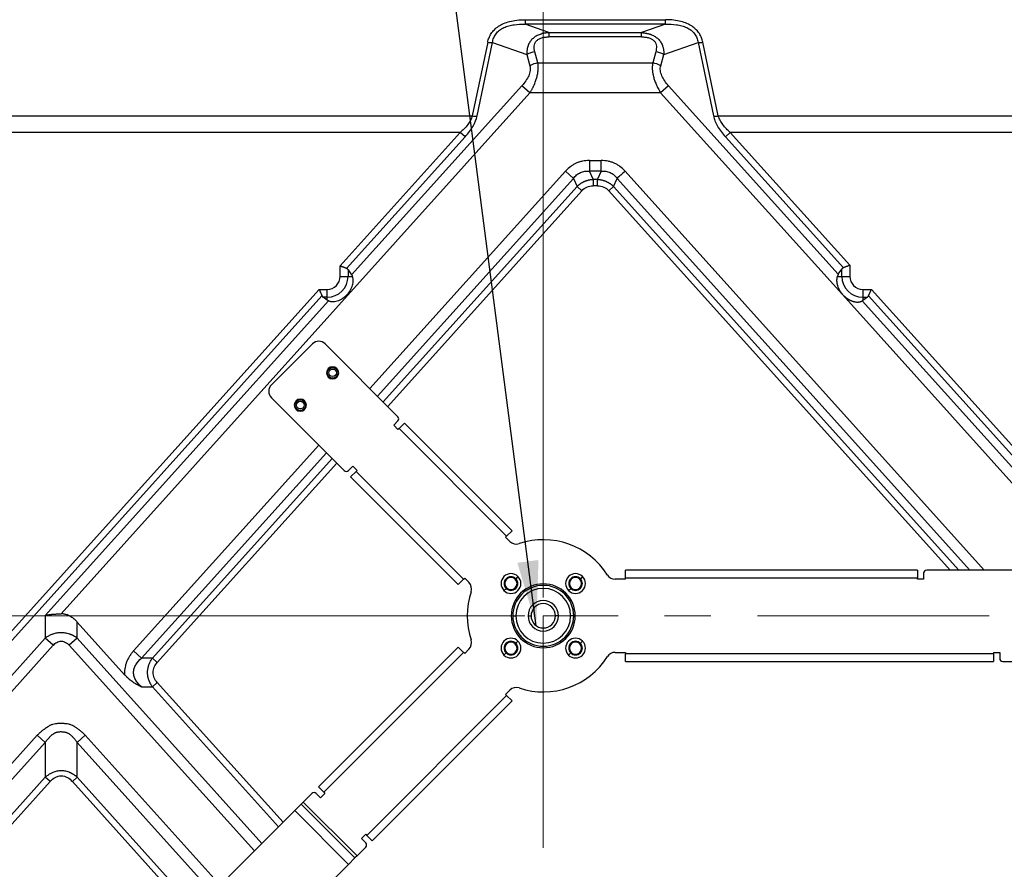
# Model space of a CAD drawing. Header units: millimetres. Extents: x 0 to 1118, y 0 to 864.
# Tile 78 of 256: x 751 to 805, y 466 to 512. Entities that reach past the tile are written whole.
import ezdxf

# ---------------------------------------------------------------- set-up
doc = ezdxf.new("R2010")
doc.units = ezdxf.units.MM
doc.linetypes.add('CENTERX2', pattern=[20.32, 12.7, -2.54, 2.54, -2.54])
doc.styles.add('SLDTEXTSTYLE5', font='TXT', dxfattribs={"width": 0.75})
doc.dimstyles.new('SLDDIMSTYLE0', dxfattribs={"dimtxt": 4.7625, "dimasz": 3.556, "dimexe": 0, "dimexo": 0.0625, "dimgap": 1.190625, "dimtad": 1, "dimlfac": 6, "dimrnd": 1e-09, "dimzin": 12, "dimdsep": 46, "dimtxsty": 'SLDTEXTSTYLE5', "dimsah": 1, "dimcen": 0.09, "dimadec": 0, "dimazin": 3, "dimtfac": 1, "dimtofl": 0, "dimtmove": 0, "dimatfit": 3, "dimfxl": 1, "dimfrac": 2, "dimtolj": 1, "dimtzin": 12, "dimarcsym": 0})
doc.dimstyles.new('SLDDIMSTYLE3', dxfattribs={"dimtxt": 4.7625, "dimasz": 3.556, "dimexe": 0, "dimexo": 0.0625, "dimgap": 1.190625, "dimtad": 1, "dimlfac": 6, "dimrnd": 1e-09, "dimzin": 4, "dimdsep": 46, "dimtxsty": 'SLDTEXTSTYLE5', "dimsah": 1, "dimcen": 0.09, "dimadec": 0, "dimazin": 1, "dimtfac": 1, "dimtofl": 0, "dimtmove": 0, "dimatfit": 3, "dimfxl": 1, "dimfrac": 2, "dimtolj": 1, "dimtzin": 12, "dimarcsym": 0})
doc.dimstyles.new('SLDDIMSTYLE4', dxfattribs={"dimtxt": 0.18, "dimasz": 3.556, "dimexe": 0, "dimexo": 0.0625, "dimgap": 0, "dimtad": 0, "dimtih": 1, "dimtoh": 1, "dimdec": 0, "dimrnd": 1e-09, "dimzin": 0, "dimdsep": 46, "dimtxsty": 'Standard', "dimsah": 1, "dimcen": 0.09, "dimadec": 0, "dimazin": 0, "dimtfac": 3.556, "dimtdec": 0, "dimtofl": 0, "dimtmove": 0, "dimatfit": 3, "dimfxl": 1, "dimfrac": 2, "dimtolj": 1, "dimtzin": 0, "dimarcsym": 0})

# ---------------------------------------------------------------- blocks, each defined once
blk = doc.blocks.new('_D_12')
at = {"color": 7, "linetype": 'Continuous', "lineweight": 0}
for p, q in [((779.402, 480.528), (779.402, 528.969)), ((946.068, 480.528), (946.068, 528.969)), ((946.068, 527.969), (779.402, 527.969))]:
    blk.add_line(p, q, dxfattribs=at)
at = {"color": 7, "linetype": 'Continuous', "lineweight": 18}
for points in [[(779.402, 527.969), (782.958, 527.588), (782.958, 528.35)], [(946.068, 527.969), (942.512, 528.35), (942.512, 527.588)]]:
    blk.add_solid(points, dxfattribs=at)
at = {"color": 7, "linetype": 'Continuous', "lineweight": 18, "insert": (853.605, 534.108), "char_height": 4.7625, "attachment_point": 1, "style": 'SLDTEXTSTYLE5'}
blk.add_mtext('1000.00', dxfattribs=at)
blk = doc.blocks.new('_D_13')
at = {"color": 7, "linetype": 'Continuous', "lineweight": 0}
for p, q in [((778.402, 479.528), (660.831, 479.528)), ((661.831, 479.528), (661.831, 412.861)), ((778.402, 412.861), (660.831, 412.861))]:
    blk.add_line(p, q, dxfattribs=at)
at = {"color": 7, "linetype": 'Continuous', "lineweight": 18}
for points in [[(661.831, 479.528), (661.45, 475.972), (662.212, 475.972)], [(661.831, 412.861), (662.212, 416.417), (661.45, 416.417)]]:
    blk.add_solid(points, dxfattribs=at)
at = {"color": 7, "linetype": 'Continuous', "lineweight": 18, "insert": (655.692, 438.982), "char_height": 4.7625, "attachment_point": 1, "rotation": 90, "style": 'SLDTEXTSTYLE5'}
blk.add_mtext('400.00', dxfattribs=at)
blk = doc.blocks.new('_D_15')
at = {"color": 7, "linetype": 'Continuous', "lineweight": 0}
for p, q in [((679.331, 517.969), (660.831, 517.969)), ((661.831, 517.969), (661.831, 479.528)), ((778.402, 479.528), (660.831, 479.528))]:
    blk.add_line(p, q, dxfattribs=at)
at = {"color": 7, "linetype": 'Continuous', "lineweight": 18}
for points in [[(661.831, 517.969), (661.45, 514.413), (662.212, 514.413)], [(661.831, 479.528), (662.212, 483.084), (661.45, 483.084)]]:
    blk.add_solid(points, dxfattribs=at)
at = {"color": 7, "linetype": 'Continuous', "lineweight": 18, "insert": (655.692, 489.729), "char_height": 4.7625, "attachment_point": 1, "rotation": 90, "style": 'SLDTEXTSTYLE5'}
blk.add_mtext('230.65', dxfattribs=at)
blk = doc.blocks.new('_D_17')
at = {"color": 7, "linetype": 'Continuous', "lineweight": 0}
for p, q in [((677.831, 514.636), (677.831, 528.969)), ((779.402, 480.528), (779.402, 528.969)), ((677.831, 527.969), (779.402, 527.969))]:
    blk.add_line(p, q, dxfattribs=at)
at = {"color": 7, "linetype": 'Continuous', "lineweight": 18}
for points in [[(677.831, 527.969), (681.387, 527.588), (681.387, 528.35)], [(779.402, 527.969), (775.846, 528.35), (775.846, 527.588)]]:
    blk.add_solid(points, dxfattribs=at)
at = {"color": 7, "linetype": 'Continuous', "lineweight": 18, "insert": (718.901, 534.108), "char_height": 4.7625, "attachment_point": 1, "style": 'SLDTEXTSTYLE5'}
blk.add_mtext('609.42', dxfattribs=at)

msp = doc.modelspace()

# ---------------------------------------------------------------- linework, layer by layer
at = {"color": 7, "linetype": 'Continuous', "lineweight": 25}
for p, q in [((778.4083, 512.1632), (786.0948, 512.1632)), ((778.4083, 512.1632), (778.4083, 511.9217)), ((779.712, 511.4556), (778.4083, 511.9217)), ((786.0948, 511.9217), (778.4083, 511.9217)), ((786.0948, 511.9217), (784.7912, 511.4556)), ((786.0948, 511.9217), (786.0948, 512.1632)), ((779.712, 511.4556), (779.712, 511.2205)), ((779.712, 511.4556), (784.7912, 511.4556)), ((784.7912, 511.2205), (779.712, 511.2205)), ((784.7912, 511.2205), (784.7912, 511.4556)), ((776.3602, 510.9322), (775.5147, 506.8993)), ((775.7775, 506.8911), (776.6229, 510.924)), ((776.6229, 510.924), (778.503, 510.2517)), ((786.0001, 510.2517), (787.8802, 510.924)), ((787.8802, 510.924), (788.7257, 506.8911)), ((788.9884, 506.8993), (788.1429, 510.9322)), ((778.503, 510.2517), (778.6697, 509.6434)), ((779.1076, 509.7971), (778.9409, 510.4054)), ((785.5622, 510.4054), (785.3955, 509.7971)), ((785.8334, 509.6434), (786.0001, 510.2517)), ((779.1076, 509.7971), (785.3955, 509.7971)), ((768.9084, 498.1881), (778.236, 508.5474)), ((778.675, 508.1522), (778.236, 508.5474)), ((786.2671, 508.5474), (785.8292, 508.1532)), ((786.2671, 508.5474), (795.5614, 498.2251)), ((752.9989, 479.6346), (778.6742, 508.1529)), ((785.8292, 508.1532), (778.675, 508.1529)), ((785.8292, 508.1532), (795.7913, 497.117)), ((715.8217, 506.8993), (775.5147, 506.8993)), ((788.9884, 506.8993), (848.6814, 506.8993)), ((774.858, 505.9859), (716.4784, 505.9859)), ((774.858, 505.9859), (768.2796, 498.6798)), ((775.1208, 505.7494), (774.858, 505.9859)), ((789.6451, 505.9859), (789.3824, 505.7494)), ((796.1902, 498.7168), (789.6451, 505.9859)), ((848.0247, 505.9859), (789.6451, 505.9859)), ((775.1208, 505.7494), (768.6331, 498.5441)), ((795.8367, 498.5811), (789.3824, 505.7494)), ((781.9314, 504.4561), (782.5718, 504.4561)), ((782.5718, 503.8669), (782.5718, 504.4561)), ((781.0556, 503.4769), (780.6177, 503.8712)), ((782.5718, 503.8669), (781.9314, 503.8669)), ((782.1285, 503.4241), (781.9314, 503.8669)), ((782.5718, 503.8669), (782.3746, 503.4241)), ((781.0556, 503.4769), (781.2527, 503.0341)), ((782.1285, 503.4241), (782.3746, 503.4241)), ((782.1285, 503.4241), (782.1285, 503.0705)), ((782.3746, 503.0705), (782.3746, 503.4241)), ((783.2504, 503.0341), (783.4476, 503.4769)), ((781.5155, 502.7976), (781.2527, 503.0341)), ((782.3746, 503.0705), (782.1285, 503.0705)), ((783.2504, 503.0341), (782.9877, 502.7976)), ((768.2796, 498.111), (768.2796, 498.6798)), ((768.7126, 498.4776), (768.7126, 498.111)), ((768.7126, 498.4776), (768.9084, 498.1881)), ((795.5614, 498.2251), (795.7572, 498.5146)), ((795.7572, 498.111), (795.7572, 498.5146)), ((796.1902, 498.7168), (796.1902, 498.111)), ((768.2796, 498.111), (768.7126, 498.111)), ((768.7126, 498.111), (768.9503, 498.111)), ((795.5045, 498.111), (795.7572, 498.111)), ((795.7572, 498.111), (796.1902, 498.111)), ((767.1269, 497.3996), (746.2813, 474.2483)), ((767.1269, 497.3996), (767.5682, 497.3996)), ((767.5682, 496.9666), (767.5682, 497.3996)), ((796.9016, 497.3996), (796.9016, 496.9666)), ((796.9016, 497.3996), (797.3763, 497.3996)), ((818.2218, 474.2483), (797.3763, 497.3996)), ((767.2843, 497.0461), (746.544, 474.0117)), ((752.1284, 479.552), (767.6337, 496.7724)), ((767.5682, 496.8155), (767.3521, 496.9666)), ((767.5682, 496.9666), (767.3521, 496.9666)), ((767.5682, 496.8155), (767.5682, 496.9666)), ((795.7913, 497.117), (817.5212, 472.9556)), ((796.8706, 496.7711), (817.9591, 473.3499)), ((797.1521, 496.9673), (796.9016, 496.7922)), ((796.9016, 496.9666), (797.1521, 496.9673)), ((796.9016, 496.9666), (796.9016, 496.7922)), ((817.9591, 474.0117), (797.2188, 497.0461)), ((766.7564, 494.412), (764.5172, 492.1728)), ((771.4466, 490.4289), (767.4635, 494.412)), ((764.5172, 491.4657), (768.5003, 487.4826)), ((771.2109, 489.9575), (771.4466, 490.1932)), ((771.4466, 489.7217), (771.2109, 489.9575)), ((771.5055, 489.7807), (771.4466, 489.7217)), ((771.5055, 489.7807), (771.8002, 490.0753)), ((777.3981, 483.8881), (771.5055, 489.7807)), ((777.6927, 484.1827), (771.8002, 490.0753)), ((768.736, 487.4826), (768.9717, 487.7183)), ((768.9717, 487.7183), (769.2074, 487.4826)), ((769.2074, 487.4826), (769.1485, 487.4237)), ((768.8539, 487.129), (769.1485, 487.4237)), ((768.8539, 487.129), (774.7464, 481.2365)), ((769.1485, 487.4237), (775.0411, 481.5311)), ((777.3392, 483.8292), (777.3981, 483.8881)), ((777.5684, 483.6), (777.3392, 483.8292)), ((777.6927, 484.1827), (777.3981, 483.8881)), ((775.0411, 481.5311), (774.7464, 481.2365)), ((775.0411, 481.5311), (775.1, 481.59)), ((775.1, 481.59), (775.3292, 481.3608)), ((778.0168, 481.6784), (777.899, 481.5606)), ((781.5523, 481.6784), (781.4345, 481.5606)), ((783.9016, 481.611), (783.9016, 482.0276)), ((799.9016, 482.0276), (783.9016, 482.0276)), ((783.9016, 481.5276), (783.9016, 481.611)), ((783.9016, 481.611), (799.9016, 481.611)), ((799.9016, 482.0276), (799.9016, 481.611)), ((799.9016, 481.5276), (799.9016, 481.611)), ((800.2349, 481.861), (800.2349, 481.5276)), ((808.5837, 482.0276), (800.4016, 482.0276)), ((777.2508, 480.9124), (777.3686, 481.0302)), ((780.7863, 480.9124), (780.9042, 481.0302)), ((783.9016, 481.5276), (783.3421, 481.5276)), ((800.2349, 481.5276), (799.9016, 481.5276)), ((752.1284, 479.552), (752.1284, 478.3066)), ((777.7349, 479.5276), (777.9016, 479.5276)), ((778.5682, 479.5276), (778.7349, 479.5276)), ((780.2349, 479.5276), (780.0682, 479.5276)), ((781.0682, 479.5276), (780.9016, 479.5276)), ((753.88, 478.3066), (753.88, 479.1872)), ((756.4747, 476.3055), (753.88, 479.1872)), ((746.544, 472.1045), (752.1284, 478.3066)), ((752.5663, 477.9123), (752.1284, 478.3066)), ((753.88, 478.3066), (753.4421, 477.9123)), ((746.9819, 471.7102), (752.5663, 477.9123)), ((774.7464, 477.8188), (767.0861, 470.1585)), ((774.7464, 477.8188), (775.0411, 477.5242)), ((778.0168, 478.1429), (777.899, 478.025)), ((781.5523, 478.1429), (781.4345, 478.025)), ((756.9688, 477.6066), (757.4067, 477.2123)), ((775.0411, 477.5242), (767.3807, 469.8638)), ((775.1, 477.4652), (775.0411, 477.5242)), ((775.3292, 477.6945), (775.1, 477.4652)), ((777.2508, 477.3768), (777.3686, 477.4947)), ((780.7863, 477.3768), (780.9042, 477.4947)), ((783.3421, 477.5276), (783.9016, 477.5276)), ((783.9016, 477.5276), (783.9016, 477.4443)), ((804.0682, 477.4443), (783.9016, 477.4443)), ((783.9016, 477.0276), (783.9016, 477.4443)), ((804.0682, 477.5276), (804.4016, 477.5276)), ((804.0682, 477.5276), (804.0682, 477.4443)), ((804.0682, 477.4443), (804.0682, 477.0276)), ((804.4016, 477.5276), (804.4016, 477.1943)), ((758.0026, 477.2123), (757.4067, 477.2123)), ((758.0026, 477.2123), (758.2653, 476.9757)), ((783.9016, 477.0276), (804.0682, 477.0276)), ((804.5682, 477.0276), (812.5837, 477.0276)), ((757.4067, 475.6351), (758.0026, 475.6351)), ((758.2653, 475.8717), (758.0026, 475.6351)), ((769.7378, 467.5068), (777.3981, 475.1671)), ((777.3392, 475.2261), (777.5684, 475.4553)), ((777.3981, 475.1671), (777.3392, 475.2261)), ((777.3981, 475.1671), (777.6927, 474.8725)), ((770.0324, 467.2122), (777.6927, 474.8725)), ((751.6905, 472.9897), (746.1532, 466.84)), ((752.1284, 472.5955), (751.6905, 472.9897)), ((754.3179, 472.9897), (753.88, 472.5955)), ((782.8681, 441.2815), (754.3179, 472.9897)), ((752.1284, 472.5955), (746.5911, 466.4457)), ((752.1284, 472.5955), (752.1284, 470.6883)), ((753.88, 470.6883), (753.88, 472.5955)), ((782.4302, 440.8872), (753.88, 472.5955)), ((724.6695, 440.1921), (752.1284, 470.6883)), ((724.9321, 439.9555), (752.391, 470.4517)), ((752.3911, 470.4517), (752.1284, 470.6883)), ((753.88, 470.6883), (753.6172, 470.4517)), ((753.6172, 470.4517), (781.0761, 439.9556)), ((753.88, 470.6883), (781.3388, 440.1921)), ((766.7326, 469.8049), (766.2612, 469.3335)), ((767.204, 469.5692), (766.9683, 469.8049)), ((767.3807, 469.8638), (767.0861, 470.1585)), ((767.4397, 469.8049), (767.204, 469.5692)), ((767.3807, 469.8638), (767.4397, 469.8049)), ((765.7898, 468.8621), (766.1433, 469.2157)), ((766.1433, 469.2157), (766.2612, 469.3335)), ((769.0896, 466.2694), (766.1433, 469.2157)), ((766.2612, 469.3335), (769.2074, 466.3872)), ((765.7898, 468.8621), (762.1648, 465.2372)), ((768.736, 465.9158), (765.7898, 468.8621)), ((769.4431, 467.33), (769.6788, 467.5657)), ((769.6788, 467.5657), (769.7378, 467.5068)), ((769.6788, 467.0943), (769.4431, 467.33)), ((770.0324, 467.2122), (769.7378, 467.5068)), ((769.2074, 466.3872), (769.6788, 466.8586)), ((765.1111, 462.2909), (768.736, 465.9158)), ((769.0896, 466.2694), (768.736, 465.9158)), ((769.2074, 466.3872), (769.0896, 466.2694))]:
    msp.add_line(p, q, dxfattribs=at)
at = {"color": 8, "linetype": 'Continuous', "lineweight": 25}
for p, q in [((780.6177, 503.8712), (769.9035, 491.972)), ((803.5535, 482.0276), (783.8855, 503.8712)), ((781.0556, 503.4769), (770.3207, 491.5547)), ((802.7606, 482.0276), (783.4476, 503.4769)), ((770.6343, 491.2412), (781.2527, 503.0341)), ((770.8846, 490.9908), (781.5155, 502.7976)), ((782.9877, 502.7976), (801.689, 482.0276)), ((783.2504, 503.0341), (802.1648, 482.0276)), ((767.1116, 488.8713), (756.9688, 477.6066)), ((767.5289, 488.454), (757.4067, 477.2123)), ((758.0026, 477.2123), (767.8424, 488.1405)), ((758.2653, 476.9757), (768.0928, 487.8902)), ((753.88, 478.3066), (763.9975, 467.0699)), ((753.4421, 477.9123), (763.5803, 466.6526)), ((764.9012, 467.9735), (758.0026, 475.6351)), ((765.1515, 468.2238), (758.2653, 475.8717))]:
    msp.add_line(p, q, dxfattribs=at)
at = {"color": 7, "linetype": 'CENTERX2', "lineweight": 18}
for p, q in [((779.4016, 479.5276), (779.4016, 346.1943)), ((946.0682, 479.5276), (779.4016, 479.5276))]:
    msp.add_line(p, q, dxfattribs=at)
at = {"color": 7, "linetype": 'Continuous', "lineweight": 25}
for centre, radius in [((767.8662, 492.8308), 0.2917), ((767.8662, 492.8308), 0.2083), ((766.0984, 491.063), 0.2917), ((766.0984, 491.063), 0.2083)]:
    msp.add_circle(centre, radius, dxfattribs=at)
for centre, radius, start, end in [((776.5201, 511.8396), 0.9214, 260.00377, 276.40604), ((787.983, 511.8396), 0.9214, 263.59395, 279.99624), ((779.1332, 509.1567), 1.2634, 98.75611, 119.92236), ((785.3699, 509.1567), 1.2634, 60.07764, 81.24389), ((779.3, 508.5484), 1.2634, 98.75611, 119.92236), ((785.2032, 508.5484), 1.2634, 60.07899, 81.24385), ((788.8285, 507.8067), 0.9214, 263.59396, 279.99623), ((767.5682, 498.111), 1.1443, 270, 0), ((767.5682, 498.111), 0.7113, 270, 0), ((796.9016, 498.111), 1.1443, 180, 270), ((796.9016, 498.111), 0.7113, 180, 270), ((767.1099, 494.0585), 0.5, 45, 135), ((767.8662, 492.8308), 0.3333, 0, 180), ((767.8662, 492.8308), 0.3333, 180, 0), ((764.8707, 491.8193), 0.5, 135, 225), ((766.0984, 491.063), 0.3333, 0, 180), ((766.0984, 491.063), 0.3333, 180, 0), ((771.3288, 490.311), 0.1667, 315, 45), ((768.6182, 487.6004), 0.1667, 225, 315), ((779.4016, 479.5276), 4.1667, 32.39237, 108.48523), ((777.9219, 483.9535), 0.5, 225, 288.48523), ((777.6338, 481.2954), 0.5417, 45, 225), ((777.6338, 481.2954), 0.5417, 225, 45), ((777.6338, 481.2954), 0.375, 45, 225), ((777.6338, 481.2954), 0.3333, 45, 225), ((777.6338, 481.2954), 0.375, 225, 45), ((777.6338, 481.2954), 0.3333, 225, 45), ((781.1693, 481.2954), 0.5417, 45, 225), ((781.1693, 481.2954), 0.5417, 225, 45), ((781.1693, 481.2954), 0.375, 45, 225), ((781.1693, 481.2954), 0.3333, 45, 225), ((781.1693, 481.2954), 0.375, 225, 45), ((781.1693, 481.2954), 0.3333, 225, 45), ((783.3421, 482.0276), 0.5, 212.39237, 270), ((800.4016, 481.861), 0.1667, 90, 180), ((774.9757, 481.0072), 0.5, 341.51477, 45), ((779.4016, 479.5276), 1.75, 0, 180), ((779.4016, 479.5276), 1.6667, 0, 180), ((779.4016, 479.5276), 1.5, 0, 180), ((779.4016, 479.5276), 4.1667, 161.51477, 198.48523), ((779.4016, 479.5276), 0.8333, 0, 180), ((779.4016, 479.5276), 0.6667, 0, 180), ((779.4016, 479.5276), 1.75, 180, 0), ((779.4016, 479.5276), 1.6667, 180, 0), ((779.4016, 479.5276), 1.5, 180, 0), ((779.4016, 479.5276), 0.8333, 180, 0), ((779.4016, 479.5276), 0.6667, 180, 0), ((777.6338, 477.7599), 0.5417, 45, 225), ((781.1693, 477.7599), 0.5417, 45, 225), ((774.9757, 478.048), 0.5, 315, 18.48523), ((777.6338, 477.7599), 0.5417, 225, 45), ((777.6338, 477.7599), 0.375, 45, 225), ((777.6338, 477.7599), 0.3333, 45, 225), ((777.6338, 477.7599), 0.375, 225, 45), ((777.6338, 477.7599), 0.3333, 225, 45), ((781.1693, 477.7599), 0.5417, 225, 45), ((781.1693, 477.7599), 0.375, 45, 225), ((781.1693, 477.7599), 0.3333, 45, 225), ((781.1693, 477.7599), 0.375, 225, 45), ((781.1693, 477.7599), 0.3333, 225, 45), ((779.4016, 479.5276), 4.1667, 251.51477, 327.60763), ((783.3421, 477.0276), 0.5, 90, 147.60763), ((804.5682, 477.1943), 0.1667, 180, 270), ((777.9219, 475.1017), 0.5, 71.51477, 135), ((766.8504, 469.6871), 0.1667, 45, 135), ((769.561, 466.9765), 0.1667, 315, 45)]:
    msp.add_arc(centre, radius, start, end, dxfattribs=at)
for points, knots in [([(776.3602, 510.9322), (776.3775, 511.0145), (776.4253, 511.1755), (776.5441, 511.4065), (776.7161, 511.6201), (776.9434, 511.8066), (777.2208, 511.9573), (777.4416, 512.0334), (777.8034, 512.1275), (778.0855, 512.1632), (778.4083, 512.1632)], [0, 0, 0, 0, 0.125, 0.25, 0.375, 0.5, 0.625, 0.75, 0.75, 1, 1, 1, 1]), ([(776.6229, 510.924), (776.6351, 511.0081), (776.6565, 511.091), (776.7206, 511.2496), (776.7634, 511.3254), (776.8702, 511.4649), (776.9341, 511.5285), (777.0787, 511.6405), (777.1592, 511.6888), (777.331, 511.7702), (777.4221, 511.8034), (777.6104, 511.8565), (777.7075, 511.8765), (778.0031, 511.9202), (778.2058, 511.928), (778.4083, 511.9217)], [0, 0, 0, 0, 0.125, 0.125, 0.25, 0.25, 0.375, 0.375, 0.5, 0.5, 0.625, 0.625, 0.75, 0.75, 1, 1, 1, 1]), ([(788.1429, 510.9322), (788.1257, 511.0145), (788.0779, 511.1754), (787.9591, 511.4064), (787.7871, 511.62), (787.5598, 511.8066), (787.2824, 511.9573), (787.0615, 512.0334), (786.6997, 512.1275), (786.4176, 512.1632), (786.0948, 512.1632)], [0, 0, 0, 0, 0.125, 0.25, 0.375, 0.5, 0.625, 0.75, 0.75, 1, 1, 1, 1]), ([(786.0948, 511.9217), (786.2973, 511.928), (786.5, 511.9202), (786.7956, 511.8765), (786.8927, 511.8565), (787.081, 511.8034), (787.1722, 511.7702), (787.344, 511.6888), (787.4245, 511.6404), (787.5691, 511.5285), (787.633, 511.4648), (787.7397, 511.3253), (787.7825, 511.2496), (787.8467, 511.0909), (787.8681, 511.0081), (787.8802, 510.924)], [0, 0, 0, 0, 0.25, 0.25, 0.375, 0.375, 0.5, 0.5, 0.625, 0.625, 0.75, 0.75, 0.875, 0.875, 1, 1, 1, 1]), ([(779.712, 511.4556), (779.6918, 511.4541), (779.6528, 511.4511), (779.5968, 511.4451), (779.5452, 511.4383), (779.4981, 511.4308), (779.4556, 511.4231), (779.3835, 511.4083), (779.287, 511.3833), (779.1687, 511.3419), (779.063, 511.2941), (778.9355, 511.2213), (778.7959, 511.1111), (778.6618, 510.9473), (778.5832, 510.7881), (778.5379, 510.643), (778.5183, 510.5445), (778.5077, 510.4582), (778.5028, 510.3914), (778.501, 510.3215), (778.5023, 510.2749), (778.503, 510.2517)], [0, 0, 0, 0, 0.02807252, 0.05425287, 0.07850888, 0.10081107, 0.12113088, 0.13943573, 0.20482613, 0.26314554, 0.32096372, 0.37578561, 0.48400405, 0.59499212, 0.71513531, 0.7766209, 0.84932954, 0.88332295, 0.9224651, 0.96138533, 1, 1, 1, 1]), ([(778.9409, 510.4054), (778.9127, 510.5084), (778.8979, 510.6126), (778.9118, 510.764), (778.9226, 510.8135), (778.9599, 510.9078), (778.9864, 510.9526), (779.0563, 511.0332), (779.0997, 511.069), (779.2, 511.1285), (779.2569, 511.1524), (779.3783, 511.1886), (779.4428, 511.2011), (779.5753, 511.217), (779.6434, 511.2204), (779.712, 511.2204)], [0, 0, 0, 0, 0.25, 0.25, 0.375, 0.375, 0.5, 0.5, 0.625, 0.625, 0.75, 0.75, 0.875, 0.875, 1, 1, 1, 1]), ([(784.7912, 511.4556), (784.8096, 511.4542), (784.8461, 511.4515), (784.9001, 511.4458), (784.953, 511.439), (785.0047, 511.4309), (785.0552, 511.4217), (785.1045, 511.4112), (785.1526, 511.3995), (785.1994, 511.3867), (785.245, 511.3726), (785.2894, 511.3574), (785.3895, 511.3194), (785.5358, 511.2459), (785.7059, 511.1128), (785.8403, 510.9487), (785.9146, 510.799), (785.9537, 510.6809), (785.9737, 510.6017), (785.9885, 510.5189), (785.9979, 510.4328), (786.0024, 510.3434), (786.0009, 510.2826), (786.0001, 510.2517)], [0, 0, 0, 0, 0.02560209, 0.05080892, 0.07563535, 0.10009691, 0.12420985, 0.14799115, 0.17145848, 0.19463024, 0.21752556, 0.24016424, 0.26256679, 0.37358948, 0.48237333, 0.59538039, 0.71343769, 0.7578596, 0.80348143, 0.85041126, 0.89874837, 0.94858364, 1, 1, 1, 1]), ([(784.7912, 511.2204), (784.8598, 511.2204), (784.9278, 511.217), (785.0604, 511.2011), (785.1249, 511.1886), (785.2464, 511.1523), (785.3032, 511.1285), (785.4036, 511.0689), (785.447, 511.0331), (785.5169, 510.9525), (785.5433, 510.9078), (785.5805, 510.8134), (785.5913, 510.7639), (785.6052, 510.6126), (785.5904, 510.5084), (785.5622, 510.4054)], [0, 0, 0, 0, 0.125, 0.125, 0.25, 0.25, 0.375, 0.375, 0.5, 0.5, 0.625, 0.625, 0.75, 0.75, 1, 1, 1, 1]), ([(778.6697, 509.6434), (778.6916, 509.5638), (778.6973, 509.4754), (778.675, 509.2904), (778.647, 509.1938), (778.5646, 509.002), (778.5104, 508.9068), (778.3846, 508.7223), (778.313, 508.633), (778.236, 508.5474)], [0, 0, 0, 0, 0.25, 0.25, 0.5, 0.5, 0.75, 0.75, 1, 1, 1, 1]), ([(778.6742, 508.1529), (778.6861, 508.1729), (778.7094, 508.2121), (778.7425, 508.2705), (778.7734, 508.3269), (778.8021, 508.3813), (778.8286, 508.4336), (778.853, 508.4836), (778.8755, 508.5313), (778.896, 508.5767), (778.9419, 508.6819), (779.0039, 508.8419), (779.068, 509.0573), (779.1098, 509.2593), (779.1262, 509.4138), (779.13, 509.5228), (779.1294, 509.5936), (779.1255, 509.6631), (779.1186, 509.7313), (779.1113, 509.7751), (779.1076, 509.7971)], [0, 0, 0, 0, 0.03708111, 0.07273201, 0.10693433, 0.13967228, 0.17093185, 0.20069958, 0.22895802, 0.25568986, 0.28088066, 0.41443917, 0.53490204, 0.65636549, 0.77117445, 0.81622335, 0.86166971, 0.90747643, 0.95360547, 1, 1, 1, 1]), ([(785.3955, 509.7971), (785.3931, 509.7834), (785.3883, 509.7559), (785.3826, 509.7132), (785.3779, 509.6691), (785.3744, 509.6237), (785.3724, 509.577), (785.3718, 509.5289), (785.3727, 509.4796), (785.3752, 509.429), (785.3793, 509.3774), (785.3851, 509.3247), (785.3925, 509.271), (785.4016, 509.2164), (785.4124, 509.1611), (785.4248, 509.105), (785.4421, 509.0346), (785.4664, 508.9484), (785.4999, 508.8452), (785.5395, 508.7377), (785.5852, 508.6263), (785.6371, 508.5116), (785.6953, 508.394), (785.7592, 508.2737), (785.8056, 508.1938), (785.8292, 508.1532)], [0, 0, 0, 0, 0.0290089, 0.0583978, 0.0881546, 0.1182686, 0.1487317, 0.1795347, 0.2106653, 0.2421083, 0.2738459, 0.3058657, 0.3381596, 0.3707119, 0.4034991, 0.436507, 0.4697378, 0.5272164, 0.5873139, 0.6499841, 0.715141, 0.7827454, 0.8527784, 0.9252031, 1, 1, 1, 1]), ([(786.2671, 508.5474), (786.1901, 508.633), (786.1185, 508.7223), (785.9927, 508.9067), (785.9385, 509.002), (785.8561, 509.1938), (785.8281, 509.2903), (785.8058, 509.4754), (785.8115, 509.5638), (785.8334, 509.6434)], [0, 0, 0, 0, 0.25, 0.25, 0.5, 0.5, 0.75, 0.75, 1, 1, 1, 1]), ([(775.5147, 506.8993), (775.4934, 506.8181), (775.46, 506.736), (775.3747, 506.5745), (775.323, 506.4952), (775.2071, 506.3413), (775.1429, 506.2667), (775.0061, 506.1226), (774.9335, 506.053), (774.858, 505.986)], [0, 0, 0, 0, 0.25, 0.25, 0.5, 0.5, 0.75, 0.75, 1, 1, 1, 1]), ([(775.1208, 505.7494), (775.3021, 505.9507), (775.4465, 506.1472), (775.6651, 506.5274), (775.7399, 506.7121), (775.7775, 506.8911)], [0, 0, 0, 0, 0.5, 0.5, 1, 1, 1, 1]), ([(788.7257, 506.8911), (788.7437, 506.8048), (788.7706, 506.7163), (788.8437, 506.533), (788.8903, 506.4376), (789.0018, 506.2428), (789.0665, 506.144), (789.2119, 505.9474), (789.2928, 505.8489), (789.3824, 505.7494)], [0, 0, 0, 0, 0.25, 0.25, 0.5, 0.5, 0.75, 0.75, 1, 1, 1, 1]), ([(789.6451, 505.9859), (789.5696, 506.053), (789.497, 506.1225), (789.3602, 506.2666), (789.2961, 506.3412), (789.1802, 506.4951), (789.1284, 506.5745), (789.0432, 506.7359), (789.0097, 506.8181), (788.9884, 506.8993)], [0, 0, 0, 0, 0.25, 0.25, 0.5, 0.5, 0.75, 0.75, 1, 1, 1, 1]), ([(781.9314, 504.4561), (781.795, 504.4561), (781.6654, 504.4413), (781.4843, 504.4025), (781.4263, 504.3869), (781.3149, 504.351), (781.2077, 504.31), (781.1058, 504.2575), (781.0048, 504.1986), (780.9546, 504.1659), (780.8054, 504.0576), (780.7082, 503.9718), (780.6177, 503.8712)], [0, 0, 0, 0, 0.25, 0.25, 0.375, 0.375, 0.5, 0.625, 0.625, 0.75, 0.75, 1, 1, 1, 1]), ([(781.9314, 504.4561), (781.9314, 504.3471), (781.9314, 504.238), (781.9314, 504.0365), (781.9314, 503.944), (781.9314, 503.8669)], [0, 0, 0, 0, 0.5, 0.5, 1, 1, 1, 1]), ([(783.8855, 503.8712), (783.7942, 503.9726), (783.6964, 504.059), (783.5465, 504.1676), (783.4961, 504.2003), (783.3948, 504.259), (783.2926, 504.3112), (783.1854, 504.3519), (783.0741, 504.3875), (783.0162, 504.4029), (782.8359, 504.4413), (782.7071, 504.4561), (782.5718, 504.4561)], [0, 0, 0, 0, 0.25, 0.25, 0.375, 0.375, 0.5, 0.625, 0.625, 0.75, 0.75, 1, 1, 1, 1]), ([(781.0556, 503.4769), (781.1066, 503.546), (781.1645, 503.6085), (781.2932, 503.7153), (781.3639, 503.7597), (781.5149, 503.8269), (781.5952, 503.8498), (781.7607, 503.8739), (781.8459, 503.8752), (781.9314, 503.8669)], [0, 0, 0, 0, 0.25, 0.25, 0.5, 0.5, 0.75, 0.75, 1, 1, 1, 1]), ([(782.5718, 503.8669), (782.6573, 503.8752), (782.7424, 503.8739), (782.9079, 503.8498), (782.9882, 503.8269), (783.1392, 503.7597), (783.2099, 503.7153), (783.3386, 503.6085), (783.3965, 503.546), (783.4476, 503.4769)], [0, 0, 0, 0, 0.25, 0.25, 0.5, 0.5, 0.75, 0.75, 1, 1, 1, 1]), ([(783.8855, 503.8712), (783.8044, 503.7982), (783.7234, 503.7253), (783.5736, 503.5904), (783.5049, 503.5286), (783.4476, 503.4769)], [0, 0, 0, 0, 0.5, 0.5, 1, 1, 1, 1]), ([(781.2527, 503.0341), (781.2646, 503.0456), (781.2884, 503.0684), (781.3256, 503.101), (781.3636, 503.1323), (781.4027, 503.1621), (781.4426, 503.1904), (781.4835, 503.2172), (781.5252, 503.2424), (781.5677, 503.2661), (781.6111, 503.2883), (781.6551, 503.3089), (781.6999, 503.3279), (781.7454, 503.3452), (781.7915, 503.361), (781.8382, 503.3751), (781.8854, 503.3875), (781.9332, 503.3983), (781.9814, 503.4073), (782.0301, 503.4147), (782.0791, 503.4205), (782.112, 503.4229), (782.1285, 503.4241)], [0, 0, 0, 0, 0.0506853, 0.1011573, 0.151439, 0.2015535, 0.2515239, 0.301374, 0.3511273, 0.4008077, 0.4504391, 0.5000456, 0.5496511, 0.5992798, 0.6489556, 0.6987025, 0.7485443, 0.7985047, 0.8486072, 0.8988753, 0.9493319, 1, 1, 1, 1]), ([(782.3746, 503.4241), (782.3911, 503.4229), (782.424, 503.4205), (782.4731, 503.4147), (782.5218, 503.4073), (782.57, 503.3982), (782.6178, 503.3875), (782.665, 503.375), (782.7117, 503.3609), (782.7578, 503.3452), (782.8033, 503.3278), (782.8481, 503.3088), (782.8921, 503.2883), (782.9355, 503.2661), (782.978, 503.2424), (783.0197, 503.2171), (783.0606, 503.1903), (783.1005, 503.162), (783.1395, 503.1323), (783.1776, 503.101), (783.2147, 503.0684), (783.2385, 503.0456), (783.2504, 503.0341)], [0, 0, 0, 0, 0.05068512, 0.10115707, 0.15143867, 0.20155301, 0.25152342, 0.30137341, 0.35112667, 0.40080704, 0.45043845, 0.50004491, 0.54965046, 0.59927914, 0.64895498, 0.6987019, 0.74854374, 0.79850422, 0.84860687, 0.89887502, 0.94933178, 1, 1, 1, 1]), ([(781.5155, 502.7976), (781.5932, 502.8838), (781.6874, 502.9541), (781.8972, 503.0475), (782.0124, 503.0705), (782.1285, 503.0705)], [0, 0, 0, 0, 0.5, 0.5, 1, 1, 1, 1]), ([(782.3746, 503.0705), (782.4907, 503.0705), (782.606, 503.0475), (782.8158, 502.9541), (782.91, 502.8838), (782.9877, 502.7976)], [0, 0, 0, 0, 0.5, 0.5, 1, 1, 1, 1]), ([(768.6331, 498.5441), (768.627, 498.5465), (768.6145, 498.5512), (768.5944, 498.559), (768.5728, 498.5673), (768.5497, 498.5761), (768.5251, 498.5856), (768.499, 498.5956), (768.4667, 498.608), (768.4263, 498.6235), (768.3812, 498.6408), (768.3316, 498.6598), (768.2987, 498.6725), (768.2796, 498.6798)], [0, 0, 0, 0, 0.0639928, 0.1301588, 0.1985078, 0.2690485, 0.341789, 0.4167366, 0.4938979, 0.6129197, 0.7458056, 0.8518079, 1, 1, 1, 1]), ([(768.7126, 498.4776), (768.7088, 498.4828), (768.7015, 498.4931), (768.6893, 498.5068), (768.6763, 498.5188), (768.6627, 498.529), (768.6484, 498.5376), (768.6382, 498.542), (768.6331, 498.5441)], [0, 0, 0, 0, 0.1823073, 0.3575758, 0.5263431, 0.6892116, 0.8468511, 1, 1, 1, 1]), ([(795.8367, 498.5811), (795.8324, 498.5793), (795.8236, 498.5757), (795.8112, 498.5686), (795.7993, 498.5604), (795.7879, 498.5509), (795.7771, 498.54), (795.7667, 498.528), (795.7604, 498.5191), (795.7572, 498.5146)], [0, 0, 0, 0, 0.1310161, 0.2652501, 0.4031762, 0.5452318, 0.691817, 0.8432964, 1, 1, 1, 1]), ([(796.1902, 498.7168), (796.18, 498.7129), (796.1609, 498.7056), (796.1344, 498.6954), (796.1119, 498.6868), (796.0813, 498.675), (796.0435, 498.6605), (795.9962, 498.6424), (795.9514, 498.6252), (795.9086, 498.6088), (795.8703, 498.594), (795.8477, 498.5853), (795.8367, 498.5811)], [0, 0, 0, 0, 0.0788921, 0.147555, 0.2059878, 0.2541899, 0.3871214, 0.5060692, 0.6396415, 0.7664599, 0.8865639, 1, 1, 1, 1]), ([(768.6693, 497.1217), (768.6797, 497.1336), (768.7003, 497.1569), (768.729, 497.1924), (768.7554, 497.227), (768.7795, 497.2608), (768.8016, 497.2936), (768.8216, 497.3253), (768.8397, 497.3557), (768.856, 497.3849), (768.8788, 497.428), (768.9055, 497.4842), (768.9421, 497.5762), (768.9746, 497.6866), (768.9914, 497.7953), (768.9947, 497.876), (768.9928, 497.9316), (768.987, 497.9832), (768.9778, 498.0302), (768.9658, 498.073), (768.9554, 498.0984), (768.9503, 498.111)], [0, 0, 0, 0, 0.0429716, 0.08411172, 0.12341923, 0.16089328, 0.19653329, 0.23033897, 0.26231033, 0.29244771, 0.3207518, 0.39446188, 0.46084764, 0.58892629, 0.70624154, 0.76117979, 0.81362932, 0.86353432, 0.91100821, 0.9558431, 1, 1, 1, 1]), ([(768.9084, 498.1881), (768.9121, 498.1825), (768.9196, 498.1711), (768.9302, 498.1524), (768.9405, 498.1324), (768.947, 498.1181), (768.9503, 498.111)], [0, 0, 0, 0, 0.2451903, 0.4932831, 0.7447389, 1, 1, 1, 1]), ([(795.5045, 498.111), (795.5019, 498.1036), (795.4966, 498.0888), (795.4898, 498.0652), (795.4838, 498.0403), (795.4787, 498.014), (795.4746, 497.9864), (795.4716, 497.9574), (795.4697, 497.9272), (795.469, 497.8957), (795.4696, 497.863), (795.4716, 497.8291), (795.475, 497.7941), (795.48, 497.758), (795.4866, 497.7209), (795.4963, 497.6766), (795.5105, 497.6236), (795.5309, 497.5611), (795.5569, 497.4943), (795.5892, 497.4238), (795.6286, 497.3501), (795.6759, 497.2742), (795.7312, 497.1965), (795.7739, 497.1468), (795.7959, 497.1212)], [0, 0, 0, 0, 0.0245942, 0.0497439, 0.0755141, 0.1019653, 0.1291531, 0.1571283, 0.1859369, 0.2156206, 0.2462163, 0.2777572, 0.3102723, 0.3437871, 0.3783237, 0.413901, 0.4684791, 0.528362, 0.5935783, 0.6641461, 0.7400744, 0.8213645, 0.9080105, 1, 1, 1, 1]), ([(795.5614, 498.2251), (795.5579, 498.2198), (795.5509, 498.2092), (795.5409, 498.1918), (795.5312, 498.1733), (795.5219, 498.1537), (795.5129, 498.1329), (795.5073, 498.1183), (795.5045, 498.111)], [0, 0, 0, 0, 0.1624552, 0.3260529, 0.4912091, 0.6583282, 0.8278004, 1, 1, 1, 1]), ([(767.1269, 497.3996), (767.1314, 497.3894), (767.1399, 497.3703), (767.1518, 497.3437), (767.1618, 497.3211), (767.1754, 497.2906), (767.1922, 497.2527), (767.2133, 497.2055), (767.2333, 497.1607), (767.2522, 497.1179), (767.2693, 497.0797), (767.2794, 497.0571), (767.2843, 497.0461)], [0, 0, 0, 0, 0.0793334, 0.1483562, 0.2070675, 0.2554668, 0.3887389, 0.507932, 0.6413352, 0.7677797, 0.8873151, 1, 1, 1, 1]), ([(797.2188, 497.0461), (797.2216, 497.0522), (797.2271, 497.0647), (797.2361, 497.0848), (797.2457, 497.1063), (797.256, 497.1294), (797.2669, 497.154), (797.2785, 497.18), (797.2929, 497.2124), (797.3109, 497.2527), (797.3309, 497.2979), (797.3531, 497.3475), (797.3677, 497.3804), (797.3763, 497.3996)], [0, 0, 0, 0, 0.0635491, 0.129327, 0.1973461, 0.2676173, 0.340151, 0.4149561, 0.4920411, 0.6113107, 0.7445351, 0.8509489, 1, 1, 1, 1]), ([(767.2843, 497.0461), (767.2867, 497.041), (767.2916, 497.0308), (767.3008, 497.0166), (767.3113, 497.0029), (767.3234, 496.99), (767.337, 496.9777), (767.347, 496.9704), (767.3521, 496.9666)], [0, 0, 0, 0, 0.1541955, 0.3127213, 0.4761048, 0.6448277, 0.8193276, 1, 1, 1, 1]), ([(768.6693, 497.1217), (768.6589, 497.1104), (768.6382, 497.0878), (768.606, 497.0553), (768.5731, 497.024), (768.5394, 496.994), (768.5048, 496.9653), (768.4695, 496.9378), (768.4335, 496.9116), (768.3633, 496.8642), (768.2578, 496.8041), (768.1129, 496.7477), (767.9714, 496.7165), (767.863, 496.7117), (767.79, 496.7184), (767.7454, 496.7267), (767.7043, 496.7385), (767.6663, 496.7536), (767.6446, 496.7661), (767.6337, 496.7724)], [0, 0, 0, 0, 0.0376598, 0.0750134, 0.1120989, 0.1489554, 0.1856226, 0.2221408, 0.258551, 0.2948943, 0.4297631, 0.5551762, 0.6760469, 0.7889538, 0.8318149, 0.8739349, 0.9157254, 0.9576076, 1, 1, 1, 1]), ([(795.7959, 497.1212), (795.8069, 497.1091), (795.8286, 497.0854), (795.8622, 497.0517), (795.8959, 497.02), (795.9296, 496.9903), (795.9633, 496.9625), (795.9968, 496.9366), (796.03, 496.9126), (796.0628, 496.8902), (796.0952, 496.8696), (796.127, 496.8506), (796.1582, 496.8331), (796.1887, 496.8171), (796.2185, 496.8026), (796.2474, 496.7893), (796.2754, 496.7774), (796.3026, 496.7666), (796.3287, 496.757), (796.3539, 496.7485), (796.378, 496.7409), (796.401, 496.7344), (796.4375, 496.7249), (796.4871, 496.7147), (796.549, 496.7068), (796.6074, 496.704), (796.6621, 496.7059), (796.7127, 496.712), (796.759, 496.7219), (796.8009, 496.7353), (796.8387, 496.7515), (796.86, 496.7646), (796.8706, 496.7711)], [0, 0, 0, 0, 0.0385259, 0.0760247, 0.1124948, 0.1479348, 0.1823438, 0.2157209, 0.2480657, 0.279378, 0.3096578, 0.3389056, 0.3671222, 0.3943086, 0.4204666, 0.4455979, 0.469705, 0.4927908, 0.5148587, 0.5359128, 0.5559579, 0.5749995, 0.5930442, 0.6461379, 0.6966143, 0.7446821, 0.7905963, 0.8346602, 0.877224, 0.9186808, 0.9594574, 1, 1, 1, 1]), ([(797.1521, 496.9673), (797.1571, 496.971), (797.1669, 496.9783), (797.1802, 496.9905), (797.1922, 497.0033), (797.2026, 497.0168), (797.2116, 497.0309), (797.2164, 497.0411), (797.2188, 497.0461)], [0, 0, 0, 0, 0.1800695, 0.3542145, 0.5228273, 0.6863397, 0.8452252, 1, 1, 1, 1]), ([(752.1284, 479.552), (752.1431, 479.5553), (752.1719, 479.5618), (752.2152, 479.5705), (752.2576, 479.5782), (752.2988, 479.5851), (752.3389, 479.5912), (752.3777, 479.5965), (752.4151, 479.6013), (752.4511, 479.6055), (752.4857, 479.6091), (752.5186, 479.6124), (752.5741, 479.6173), (752.651, 479.6229), (752.748, 479.6282), (752.8381, 479.6316), (752.921, 479.6337), (752.9738, 479.6343), (752.9989, 479.6346)], [0, 0, 0, 0, 0.05630825, 0.11055058, 0.16272702, 0.21283758, 0.26088229, 0.30686119, 0.35077432, 0.39262173, 0.43240349, 0.47011966, 0.50577035, 0.62163693, 0.72898874, 0.82782955, 0.91816438, 1, 1, 1, 1]), ([(753.88, 479.1872), (753.8677, 479.2007), (753.8432, 479.2273), (753.8055, 479.2656), (753.7674, 479.302), (753.7289, 479.3365), (753.6901, 479.369), (753.651, 479.3997), (753.6116, 479.4285), (753.572, 479.4553), (753.5321, 479.4803), (753.4921, 479.5033), (753.4409, 479.5303), (753.378, 479.559), (753.3027, 479.5869), (753.2271, 479.6085), (753.1511, 479.6237), (753.075, 479.6331), (753.0242, 479.634), (752.9989, 479.6345)], [0, 0, 0, 0, 0.05378988, 0.10652515, 0.15823144, 0.2089359, 0.25866735, 0.30745633, 0.35533516, 0.40233808, 0.44850123, 0.49386279, 0.538463, 0.61886394, 0.69746168, 0.77455278, 0.85045149, 0.92548701, 1, 1, 1, 1]), ([(753.88, 478.3066), (753.8663, 478.3164), (753.8393, 478.3359), (753.798, 478.3632), (753.7571, 478.3886), (753.7166, 478.412), (753.6765, 478.4336), (753.637, 478.4534), (753.5982, 478.4714), (753.5603, 478.4878), (753.5232, 478.5025), (753.4872, 478.5157), (753.3875, 478.5496), (753.2233, 478.589), (752.9925, 478.6043), (752.7631, 478.5851), (752.5892, 478.541), (752.4651, 478.4958), (752.3878, 478.4628), (752.3044, 478.4208), (752.2161, 478.3691), (752.1584, 478.328), (752.1284, 478.3066)], [0, 0, 0, 0, 0.0272969, 0.0538903, 0.0797625, 0.1049002, 0.1292936, 0.1529324, 0.1757945, 0.1978603, 0.2191164, 0.2395544, 0.2591694, 0.3872911, 0.5066164, 0.6244961, 0.7509308, 0.7906138, 0.8355479, 0.8855732, 0.9404588, 1, 1, 1, 1]), ([(752.5663, 477.9123), (752.6263, 477.979), (752.6943, 478.0354), (752.8428, 478.1141), (752.9233, 478.1358), (753.0849, 478.1359), (753.1655, 478.1141), (753.314, 478.0354), (753.382, 477.979), (753.4421, 477.9123)], [0, 0, 0, 0, 0.25, 0.25, 0.5, 0.5, 0.75, 0.75, 1, 1, 1, 1]), ([(756.9688, 477.6066), (756.9558, 477.5919), (756.9298, 477.5626), (756.8924, 477.5179), (756.8565, 477.4729), (756.8222, 477.4275), (756.7896, 477.3818), (756.7585, 477.3359), (756.7036, 477.2496), (756.6354, 477.1257), (756.5652, 476.9601), (756.5137, 476.7962), (756.486, 476.6564), (756.4738, 476.5444), (756.4697, 476.4628), (756.4696, 476.3833), (756.473, 476.3312), (756.4747, 476.3055)], [0, 0, 0, 0, 0.0412005, 0.0819208, 0.12215, 0.1618819, 0.201115, 0.2398516, 0.2780925, 0.4154036, 0.5356494, 0.6544378, 0.7750102, 0.8335182, 0.8905422, 0.9460444, 1, 1, 1, 1]), ([(757.4067, 475.6351), (757.2801, 475.7415), (757.1699, 475.8618), (757.0519, 476.062), (757.0206, 476.1319), (756.9781, 476.2757), (756.9671, 476.3496), (756.9671, 476.4975), (756.9781, 476.5714), (757.0205, 476.7153), (757.0518, 476.7852), (757.1698, 476.9855), (757.2801, 477.1059), (757.4067, 477.2123)], [0, 0, 0, 0, 0.25, 0.25, 0.375, 0.375, 0.5, 0.5, 0.625, 0.625, 0.75, 0.75, 1, 1, 1, 1]), ([(758.0026, 475.6351), (757.9926, 475.6492), (757.9726, 475.6771), (757.9446, 475.72), (757.9182, 475.7632), (757.8936, 475.8069), (757.8707, 475.8508), (757.8496, 475.8951), (757.8303, 475.9397), (757.8127, 475.9845), (757.7968, 476.0295), (757.7827, 476.0746), (757.7704, 476.1198), (757.7598, 476.1651), (757.7509, 476.2105), (757.7438, 476.2559), (757.7384, 476.3012), (757.7347, 476.3464), (757.7327, 476.3916), (757.7324, 476.4516), (757.7361, 476.5266), (757.747, 476.6161), (757.7643, 476.7052), (757.7881, 476.7934), (757.8183, 476.8805), (757.8548, 476.9663), (757.8977, 477.0505), (757.9466, 477.1332), (757.9838, 477.1858), (758.0026, 477.2123)], [0, 0, 0, 0, 0.0306547, 0.0609425, 0.0908765, 0.12047, 0.1497371, 0.178692, 0.2073498, 0.2357258, 0.2638356, 0.2916957, 0.3193227, 0.3467338, 0.3739464, 0.4009786, 0.4278485, 0.4545747, 0.4811763, 0.5076724, 0.5605518, 0.6135976, 0.6669382, 0.7206999, 0.775006, 0.8299761, 0.8857255, 0.942365, 1, 1, 1, 1]), ([(758.2653, 475.8717), (758.1955, 475.9493), (758.1366, 476.036), (758.055, 476.2228), (758.0326, 476.3232), (758.0326, 476.5244), (758.055, 476.6247), (758.1367, 476.8115), (758.1955, 476.8981), (758.2653, 476.9757)], [0, 0, 0, 0, 0.25, 0.25, 0.5, 0.5, 0.75, 0.75, 1, 1, 1, 1]), ([(756.4747, 476.3055), (756.4852, 476.294), (756.5061, 476.271), (756.5382, 476.2376), (756.5707, 476.2049), (756.6035, 476.1733), (756.6366, 476.1425), (756.6933, 476.0916), (756.776, 476.0226), (756.8884, 475.9386), (757.0071, 475.8586), (757.132, 475.7823), (757.2656, 475.7069), (757.3581, 475.6599), (757.4067, 475.6351)], [0, 0, 0, 0, 0.0393843, 0.0784916, 0.1173119, 0.1558396, 0.1940737, 0.2320165, 0.3495339, 0.4687458, 0.5931852, 0.7213982, 0.8534223, 1, 1, 1, 1]), ([(751.6905, 472.9897), (751.7121, 473.0106), (751.7548, 473.052), (751.8197, 473.1119), (751.8844, 473.1695), (751.9488, 473.2246), (752.0131, 473.2772), (752.1112, 473.3541), (752.2366, 473.4445), (752.3682, 473.5236), (752.4661, 473.569), (752.5605, 473.6039), (752.6605, 473.6263), (752.7673, 473.6395), (752.8559, 473.6459), (752.9498, 473.649), (753.0785, 473.6481), (753.2317, 473.6391), (753.3769, 473.6171), (753.4796, 473.5902), (753.5737, 473.5578), (753.6896, 473.5006), (753.8032, 473.4263), (753.8999, 473.3566), (753.9906, 473.2868), (754.0936, 473.2012), (754.2077, 473.0989), (754.2809, 473.0264), (754.3179, 472.9897)], [0, 0, 0, 0, 0.0296609, 0.0587223, 0.0871947, 0.1150889, 0.1424169, 0.1691911, 0.2380751, 0.2949865, 0.3202987, 0.34456, 0.3941703, 0.4210068, 0.4507859, 0.4818028, 0.5136933, 0.5778317, 0.6331031, 0.6582605, 0.6825869, 0.7311844, 0.785345, 0.8164151, 0.8488634, 0.8982758, 0.9486275, 1, 1, 1, 1]), ([(752.1284, 472.5955), (752.1384, 472.6096), (752.1583, 472.6378), (752.189, 472.6794), (752.2204, 472.7201), (752.2524, 472.7599), (752.285, 472.7987), (752.3184, 472.8365), (752.3525, 472.8732), (752.3873, 472.9088), (752.4229, 472.9431), (752.4592, 472.976), (752.4964, 473.0076), (752.5344, 473.0375), (752.5731, 473.066), (752.6129, 473.0924), (752.6431, 473.1118), (752.6671, 473.1241), (752.6863, 473.1325), (752.7137, 473.1431), (752.7494, 473.1551), (752.7935, 473.1671), (752.8462, 473.1776), (752.9014, 473.1838), (752.9561, 473.1861), (753.0078, 473.1862), (753.0599, 473.1836), (753.1125, 473.1784), (753.1656, 473.1704), (753.2214, 473.1595), (753.2788, 473.1438), (753.336, 473.1216), (753.39, 473.0949), (753.4406, 473.0642), (753.4877, 473.0305), (753.5314, 472.9936), (753.5746, 472.9535), (753.6199, 472.9095), (753.668, 472.8596), (753.7186, 472.8035), (753.7713, 472.7407), (753.826, 472.6711), (753.8616, 472.6213), (753.88, 472.5955)], [0, 0, 0, 0, 0.02355372, 0.04698579, 0.07028744, 0.09345212, 0.11647569, 0.13935515, 0.16208312, 0.18465361, 0.20706466, 0.22931851, 0.25141502, 0.27335009, 0.29512493, 0.31674721, 0.33822541, 0.34384636, 0.35329109, 0.36651943, 0.38346783, 0.40406014, 0.42821316, 0.45585926, 0.47894656, 0.50216926, 0.52560543, 0.54933816, 0.57344838, 0.5980137, 0.62603875, 0.65360813, 0.68072873, 0.70739426, 0.73358585, 0.75929239, 0.78529342, 0.81395832, 0.84537113, 0.87961629, 0.91676149, 0.9568723, 1, 1, 1, 1]), ([(753.88, 470.6883), (753.8658, 470.7005), (753.8379, 470.7247), (753.7951, 470.7586), (753.7527, 470.7902), (753.7105, 470.8193), (753.6688, 470.8461), (753.6277, 470.8706), (753.5874, 470.8929), (753.5479, 470.9131), (753.5095, 470.9312), (753.4722, 470.9474), (753.3733, 470.9869), (753.2113, 471.0322), (752.9847, 471.0494), (752.7614, 471.0251), (752.5917, 470.9724), (752.4685, 470.9177), (752.3881, 470.8757), (752.3033, 470.8238), (752.215, 470.7616), (752.1579, 470.7133), (752.1284, 470.6883)], [0, 0, 0, 0, 0.0292159, 0.0575764, 0.0850646, 0.1116691, 0.1373832, 0.1621991, 0.186097, 0.2090608, 0.2310807, 0.252151, 0.2722687, 0.3964601, 0.5110907, 0.6224836, 0.7425898, 0.7849215, 0.8319301, 0.8835314, 0.9395901, 1, 1, 1, 1]), ([(752.3911, 470.4517), (752.4725, 470.5421), (752.5657, 470.6207), (752.7216, 470.7046), (752.7761, 470.7268), (752.8885, 470.7569), (752.9463, 470.7647), (753.0619, 470.7647), (753.1197, 470.7569), (753.2321, 470.7268), (753.2867, 470.7046), (753.4426, 470.6207), (753.5358, 470.5421), (753.6172, 470.4517)], [0, 0, 0, 0, 0.25, 0.25, 0.375, 0.375, 0.5, 0.5, 0.625, 0.625, 0.75, 0.75, 1, 1, 1, 1])]:
    msp.add_open_spline(points, degree=3, knots=knots, dxfattribs=at)
for points in [[(775.5147, 506.8993), (775.6071, 506.884), (775.6994, 506.8811), (775.7775, 506.8911)], [(767.6337, 496.7724), (767.6114, 496.7862), (767.5896, 496.8006), (767.5682, 496.8155)], [(796.9016, 496.7922), (796.8913, 496.785), (796.881, 496.778), (796.8706, 496.7711)]]:
    msp.add_open_spline(points, degree=3, dxfattribs=at)

# ---------------------------------------------------------------- dimensions: what is measured, and where the dimension line sits
at = {"color": 7, "linetype": 'Continuous', "lineweight": 18}
for p1, dimstyle, picture, middle in [((677.8309, 513.636), 'SLDDIMSTYLE0', '_D_17', (728.5759, 527.9693)), ((946.0682, 479.5276), 'SLDDIMSTYLE3', '_D_12', (865.0394, 527.9693))]:
    dim = msp.add_linear_dim(base=(779.4016, 527.9693), p1=p1, p2=(779.4016, 479.5276), dimstyle=dimstyle, dxfattribs=at)
    dim.commit()
    dim.dimension.update_dxf_attribs({"geometry": picture, "text_midpoint": middle, "dimtype": 160})
for base, p1, p2, dimstyle, picture, middle in [((661.8309, 479.5276), (680.3309, 517.9693), (779.4016, 479.5276), 'SLDDIMSTYLE0', '_D_15', (661.8309, 499.4042)), ((661.8309, 412.861), (779.4016, 479.5276), (779.4016, 412.861), 'SLDDIMSTYLE3', '_D_13', (661.8309, 448.6568))]:
    dim = msp.add_linear_dim(base=base, p1=p1, p2=p2, angle=90, dimstyle=dimstyle, dxfattribs=at)
    dim.commit()
    dim.dimension.update_dxf_attribs({"geometry": picture, "text_midpoint": middle, "dimtype": 160})

# ---------------------------------------------------------------- leaders
at = {"color": 7, "linetype": 'Continuous', "lineweight": 0}
msp.add_leader([(779.0205, 478.9806), (767.6163, 566.5988), (761.2663, 566.5988)], dimstyle='SLDDIMSTYLE4', dxfattribs=at)

doc.saveas('drawing.dxf')
